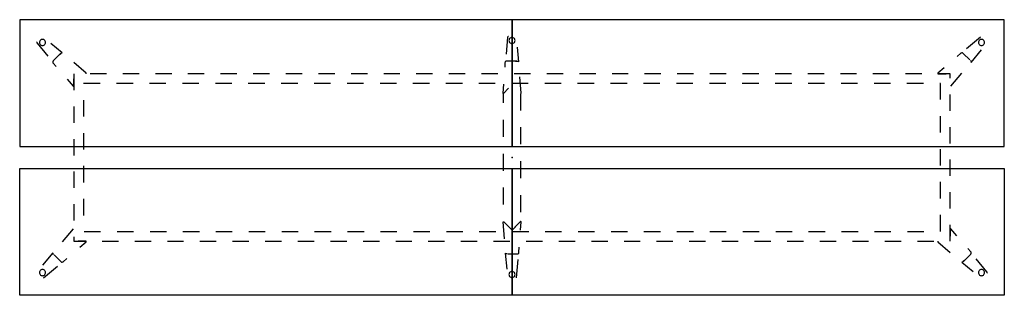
# Model space of a CAD drawing. Header units: metres. Extents: x 4.94 to 9.94, y -2.78 to -1.38.
import ezdxf

# ---------------------------------------------------------------- set-up
doc = ezdxf.new("R2010")
doc.units = ezdxf.units.M
doc.header["$MEASUREMENT"] = 0

# ---------------------------------------------------------------- blocks, each defined once
blk = doc.blocks.new('d8f7fe5b-8dfa-49c1-be1a-dde3af69303a')
at = {"color": 252, "lineweight": 25, "true_color": 0x848484}
for p, q in [((7.4166, -1.4729), (7.4085, -1.558)), ((9.8183, -1.4713), (9.7471, -1.531)), ((5.0275, -1.5032), (5.082, -1.5692)), ((5.1555, -1.5519), (5.098, -1.5036)), ((7.4728, -1.5978), (7.4662, -1.523)), ((9.7704, -1.5999), (9.823, -1.5363)), ((5.1462, -1.5553), (5.1098, -1.5917)), ((5.141, -1.5605), (5.1472, -1.5543)), ((7.4637, -1.5937), (7.4123, -1.5937)), ((7.4564, -1.5937), (7.4652, -1.5937)), ((9.7183, -1.5539), (9.6989, -1.5707)), ((9.7643, -1.588), (9.7305, -1.5543)), ((9.7669, -1.5906), (9.768, -1.5917)), ((5.1094, -1.604), (5.1239, -1.6206)), ((5.2769, -1.6555), (5.2138, -1.601)), ((7.4033, -1.602), (7.4018, -1.624)), ((9.6331, -1.6276), (9.6009, -1.6555)), ((5.181, -1.6862), (5.2113, -1.7212)), ((5.2139, -1.6581), (5.2139, -1.741)), ((5.2139, -1.7202), (5.2139, -1.6831)), ((5.3795, -1.6581), (5.2967, -1.6581)), ((5.5451, -1.6581), (5.4623, -1.6581)), ((5.7108, -1.6581), (5.6279, -1.6581)), ((5.8764, -1.6581), (5.7936, -1.6581)), ((6.042, -1.6581), (5.9592, -1.6581)), ((6.2076, -1.6581), (6.1248, -1.6581)), ((6.3733, -1.6581), (6.2904, -1.6581)), ((6.5389, -1.6581), (6.4561, -1.6581)), ((6.7045, -1.6581), (6.6217, -1.6581)), ((6.8701, -1.6581), (6.7873, -1.6581)), ((7.0358, -1.6581), (6.9529, -1.6581)), ((7.2014, -1.6581), (7.1186, -1.6581)), ((7.367, -1.6581), (7.2842, -1.6581)), ((7.5326, -1.6581), (7.4498, -1.6581)), ((7.4853, -1.7569), (7.4792, -1.6738)), ((7.6983, -1.6581), (7.6154, -1.6581)), ((7.8639, -1.6581), (7.7811, -1.6581)), ((8.0295, -1.6581), (7.9467, -1.6581)), ((8.1951, -1.6581), (8.1123, -1.6581)), ((8.3608, -1.6581), (8.2779, -1.6581)), ((8.5264, -1.6581), (8.4436, -1.6581)), ((8.692, -1.6581), (8.6092, -1.6581)), ((8.8576, -1.6581), (8.7748, -1.6581)), ((9.0233, -1.6581), (8.9404, -1.6581)), ((9.1889, -1.6581), (9.1061, -1.6581)), ((9.3545, -1.6581), (9.2717, -1.6581)), ((9.5201, -1.6581), (9.4373, -1.6581)), ((9.6019, -1.6581), (9.6426, -1.6581)), ((9.6639, -1.6581), (9.6029, -1.6581)), ((9.6639, -1.68), (9.6639, -1.6581)), ((9.6665, -1.7212), (9.7234, -1.6553)), ((5.3475, -1.7081), (5.2639, -1.7081)), ((5.5147, -1.7081), (5.4311, -1.7081)), ((5.6819, -1.7081), (5.5983, -1.7081)), ((5.8491, -1.7081), (5.7655, -1.7081)), ((6.0163, -1.7081), (5.9327, -1.7081)), ((6.1836, -1.7081), (6.1, -1.7081)), ((6.3508, -1.7081), (6.2672, -1.7081)), ((6.518, -1.7081), (6.4344, -1.7081)), ((6.6852, -1.7081), (6.6016, -1.7081)), ((6.8524, -1.7081), (6.7688, -1.7081)), ((7.0196, -1.7081), (6.936, -1.7081)), ((7.1868, -1.7081), (7.1032, -1.7081)), ((7.354, -1.7081), (7.2704, -1.7081)), ((7.3958, -1.7108), (7.3925, -1.7569)), ((7.395, -1.7581), (7.4212, -1.7319)), ((7.4218, -1.7313), (7.3951, -1.7581)), ((7.5213, -1.7081), (7.4377, -1.7081)), ((7.6885, -1.7081), (7.6049, -1.7081)), ((7.8557, -1.7081), (7.7721, -1.7081)), ((8.0229, -1.7081), (7.9393, -1.7081)), ((8.1901, -1.7081), (8.1065, -1.7081)), ((8.3573, -1.7081), (8.2737, -1.7081)), ((8.5245, -1.7081), (8.4409, -1.7081)), ((8.6918, -1.7081), (8.6081, -1.7081)), ((8.859, -1.7081), (8.7754, -1.7081)), ((9.0262, -1.7081), (8.9426, -1.7081)), ((9.1934, -1.7081), (9.1098, -1.7081)), ((9.3606, -1.7081), (9.277, -1.7081)), ((9.5278, -1.7081), (9.4442, -1.7081)), ((9.6139, -1.7081), (9.6114, -1.7081)), ((9.6139, -1.7893), (9.6139, -1.7081)), ((5.2639, -1.7917), (5.2639, -1.8754)), ((7.3942, -1.7594), (7.3939, -1.7609)), ((7.3939, -1.7609), (7.3939, -1.806)), ((7.3951, -1.7581), (7.3942, -1.7594)), ((7.4836, -1.7594), (7.4827, -1.7581)), ((7.4839, -1.7609), (7.4836, -1.7594)), ((7.4839, -1.8439), (7.4839, -1.7609)), ((9.6639, -1.8456), (9.6639, -1.7628)), ((5.2139, -1.8238), (5.2139, -1.9066)), ((7.3939, -1.892), (7.3939, -1.9781)), ((9.6139, -1.9565), (9.6139, -1.8729)), ((7.4839, -2.016), (7.4839, -1.9299)), ((9.6639, -2.0113), (9.6639, -1.9285)), ((5.2139, -1.9894), (5.2139, -2.0722)), ((5.2639, -1.959), (5.2639, -2.0426)), ((9.6139, -2.1237), (9.6139, -2.0401)), ((7.3939, -2.0642), (7.3939, -2.1503)), ((9.6639, -2.1769), (9.6639, -2.0941)), ((5.2639, -2.1262), (5.2639, -2.2098)), ((7.4839, -2.1882), (7.4839, -2.1021)), ((5.2139, -2.155), (5.2139, -2.2378)), ((7.3939, -2.2363), (7.3939, -2.3224)), ((9.6139, -2.2909), (9.6139, -2.2073)), ((5.2639, -2.2934), (5.2639, -2.377)), ((7.4839, -2.3603), (7.4839, -2.2742)), ((9.6639, -2.3425), (9.6639, -2.2597)), ((5.2139, -2.3206), (5.2139, -2.4035)), ((9.6139, -2.4581), (9.6139, -2.3745)), ((5.2113, -2.4451), (5.1544, -2.5109)), ((7.3925, -2.4093), (7.3988, -2.4961)), ((7.3951, -2.4082), (7.4389, -2.452)), ((7.4389, -2.452), (7.4559, -2.435)), ((7.4827, -2.4082), (7.4539, -2.437)), ((7.4822, -2.4518), (7.4853, -2.4093)), ((9.6639, -2.5081), (9.6639, -2.4253)), ((9.6639, -2.4461), (9.6639, -2.4832)), ((9.6968, -2.4801), (9.6665, -2.4451)), ((5.2139, -2.4863), (5.2139, -2.5081)), ((5.2663, -2.4581), (5.35, -2.4581)), ((5.4336, -2.4581), (5.5172, -2.4581)), ((5.6008, -2.4581), (5.6844, -2.4581)), ((5.768, -2.4581), (5.8516, -2.4581)), ((5.9352, -2.4581), (6.0188, -2.4581)), ((6.1024, -2.4581), (6.186, -2.4581)), ((6.2696, -2.4581), (6.3532, -2.4581)), ((6.4368, -2.4581), (6.5204, -2.4581)), ((6.604, -2.4581), (6.6877, -2.4581)), ((6.7713, -2.4581), (6.8549, -2.4581)), ((6.9385, -2.4581), (7.0221, -2.4581)), ((7.1057, -2.4581), (7.1893, -2.4581)), ((7.2729, -2.4581), (7.3565, -2.4581)), ((7.4401, -2.4581), (7.5237, -2.4581)), ((7.6073, -2.4581), (7.6909, -2.4581)), ((7.7745, -2.4581), (7.8581, -2.4581)), ((7.9418, -2.4581), (8.0254, -2.4581)), ((8.109, -2.4581), (8.1926, -2.4581)), ((8.2762, -2.4581), (8.3598, -2.4581)), ((8.4434, -2.4581), (8.527, -2.4581)), ((8.6106, -2.4581), (8.6942, -2.4581)), ((8.7778, -2.4581), (8.8614, -2.4581)), ((8.945, -2.4581), (9.0286, -2.4581)), ((9.1122, -2.4581), (9.1959, -2.4581)), ((9.2795, -2.4581), (9.3631, -2.4581)), ((9.4467, -2.4581), (9.5303, -2.4581)), ((5.2139, -2.5081), (5.2748, -2.5081)), ((5.2759, -2.5081), (5.2352, -2.5081)), ((5.2447, -2.5386), (5.2769, -2.5108)), ((5.3576, -2.5081), (5.4404, -2.5081)), ((5.5233, -2.5081), (5.6061, -2.5081)), ((5.6889, -2.5081), (5.7717, -2.5081)), ((5.8545, -2.5081), (5.9373, -2.5081)), ((6.0201, -2.5081), (6.1029, -2.5081)), ((6.1858, -2.5081), (6.2686, -2.5081)), ((6.3514, -2.5081), (6.4342, -2.5081)), ((6.517, -2.5081), (6.5998, -2.5081)), ((6.6826, -2.5081), (6.7654, -2.5081)), ((6.8483, -2.5081), (6.9311, -2.5081)), ((7.0139, -2.5081), (7.0967, -2.5081)), ((7.1795, -2.5081), (7.2623, -2.5081)), ((7.3451, -2.5081), (7.4279, -2.5081)), ((7.4742, -2.5642), (7.476, -2.5386)), ((7.5108, -2.5081), (7.5936, -2.5081)), ((7.6764, -2.5081), (7.7592, -2.5081)), ((7.842, -2.5081), (7.9248, -2.5081)), ((8.0076, -2.5081), (8.0904, -2.5081)), ((8.1733, -2.5081), (8.2561, -2.5081)), ((8.3389, -2.5081), (8.4217, -2.5081)), ((8.5045, -2.5081), (8.5873, -2.5081)), ((8.6701, -2.5081), (8.7529, -2.5081)), ((8.8358, -2.5081), (8.9186, -2.5081)), ((9.0014, -2.5081), (9.0842, -2.5081)), ((9.167, -2.5081), (9.2498, -2.5081)), ((9.3326, -2.5081), (9.4154, -2.5081)), ((9.4983, -2.5081), (9.5811, -2.5081)), ((9.6009, -2.5108), (9.6639, -2.5653)), ((9.7684, -2.5623), (9.7539, -2.5457)), ((5.1074, -2.5664), (5.0548, -2.63)), ((5.1109, -2.5756), (5.1098, -2.5746)), ((5.1135, -2.5782), (5.1472, -2.612)), ((5.1595, -2.6124), (5.1789, -2.5955)), ((7.4047, -2.5685), (7.4126, -2.6507)), ((7.4138, -2.5726), (7.4123, -2.5726)), ((7.4174, -2.5726), (7.4652, -2.5726)), ((9.7316, -2.6109), (9.768, -2.5746)), ((9.8503, -2.6631), (9.7958, -2.5971)), ((5.0594, -2.695), (5.1307, -2.6353)), ((7.4618, -2.6934), (7.4699, -2.6008)), ((9.7222, -2.6144), (9.7798, -2.6627)), ((9.7367, -2.6058), (9.7305, -2.612))]:
    blk.add_line(p, q, dxfattribs=at)
at = {"color": 18, "lineweight": 25, "true_color": 0x000000}
for points in [[(4.9391, -1.3834), (4.9391, -2.0274), (7.4389, -2.0274), (7.4389, -1.3834)], [(7.4389, -1.3834), (7.4389, -2.0274), (9.9387, -2.0274), (9.9387, -1.3834)], [(4.9391, -2.7829), (4.9391, -2.1389), (7.4389, -2.1389), (7.4389, -2.7829)], [(7.4389, -2.7829), (7.4389, -2.1389), (9.9387, -2.1389), (9.9387, -2.7829)]]:
    blk.add_lwpolyline(points, close=True, dxfattribs=at)
at = {"color": 252, "lineweight": 25, "true_color": 0x848484}
for points in [[(5.0278, -1.4965), (5.0267, -1.498), (5.0263, -1.4998), (5.0266, -1.5016), (5.0275, -1.5032)], [(5.0703, -1.4986), (5.0699, -1.4952), (5.0687, -1.4919), (5.0669, -1.4889), (5.0644, -1.4865), (5.0615, -1.4846), (5.0582, -1.4835), (5.0548, -1.4831), (5.0513, -1.4835), (5.048, -1.4846), (5.0451, -1.4865), (5.0426, -1.4889), (5.0408, -1.4919), (5.0396, -1.4952), (5.0392, -1.4986)], [(5.0392, -1.4986), (5.0396, -1.5021), (5.0408, -1.5053), (5.0426, -1.5083), (5.0451, -1.5107), (5.048, -1.5126), (5.0513, -1.5137), (5.0548, -1.5141), (5.0582, -1.5137), (5.0615, -1.5126), (5.0644, -1.5107), (5.0669, -1.5083), (5.0687, -1.5053), (5.0699, -1.5021), (5.0703, -1.4986)], [(7.4216, -1.4683), (7.4198, -1.4687), (7.4182, -1.4696), (7.4171, -1.4711), (7.4166, -1.4729)], [(7.4544, -1.4889), (7.454, -1.4855), (7.4529, -1.4822), (7.451, -1.4792), (7.4486, -1.4768), (7.4456, -1.4749), (7.4423, -1.4738), (7.4389, -1.4734), (7.4354, -1.4738), (7.4322, -1.4749), (7.4292, -1.4768), (7.4268, -1.4792), (7.4249, -1.4822), (7.4238, -1.4855), (7.4234, -1.4889)], [(7.4234, -1.4889), (7.4238, -1.4924), (7.4249, -1.4957), (7.4268, -1.4986), (7.4292, -1.501), (7.4322, -1.5029), (7.4354, -1.504), (7.4389, -1.5044), (7.4423, -1.504), (7.4456, -1.5029), (7.4486, -1.501), (7.451, -1.4986), (7.4529, -1.4957), (7.454, -1.4924), (7.4544, -1.4889)], [(9.8385, -1.4986), (9.8381, -1.4952), (9.837, -1.4919), (9.8351, -1.4889), (9.8327, -1.4865), (9.8297, -1.4846), (9.8265, -1.4835), (9.823, -1.4831), (9.8196, -1.4835), (9.8163, -1.4846), (9.8133, -1.4865), (9.8109, -1.4889), (9.809, -1.4919), (9.8079, -1.4952), (9.8075, -1.4986)], [(9.8075, -1.4986), (9.8079, -1.5021), (9.809, -1.5053), (9.8109, -1.5083), (9.8133, -1.5107), (9.8163, -1.5126), (9.8196, -1.5137), (9.823, -1.5141), (9.8265, -1.5137), (9.8297, -1.5126), (9.8327, -1.5107), (9.8351, -1.5083), (9.837, -1.5053), (9.8381, -1.5021), (9.8385, -1.4986)], [(5.1098, -1.5917), (5.1084, -1.5935), (5.1075, -1.5955), (5.1072, -1.5977), (5.1074, -1.6), (5.1081, -1.6021), (5.1094, -1.604)], [(5.1472, -1.5543), (5.149, -1.5529), (5.1511, -1.552), (5.1533, -1.5517), (5.1555, -1.5519)], [(7.4123, -1.5937), (7.41, -1.5939), (7.408, -1.5948), (7.4061, -1.5961), (7.4047, -1.5978), (7.4037, -1.5998), (7.4033, -1.602)], [(7.4652, -1.5937), (7.4674, -1.5939), (7.4695, -1.5948), (7.4713, -1.5961), (7.4728, -1.5978)], [(9.7305, -1.5543), (9.7288, -1.5529), (9.7267, -1.552), (9.7245, -1.5517), (9.7223, -1.5519), (9.7201, -1.5526), (9.7183, -1.5539)], [(9.768, -1.5917), (9.7693, -1.5935), (9.7702, -1.5955), (9.7706, -1.5977), (9.7704, -1.5999)], [(5.2759, -1.6581), (5.2773, -1.6572), (5.2769, -1.6555)], [(9.6009, -1.6555), (9.6005, -1.6572), (9.6019, -1.6581)], [(5.2113, -1.7212), (5.2129, -1.7216), (5.2139, -1.7202)], [(7.3925, -1.7569), (7.3933, -1.7584), (7.395, -1.7581)], [(7.4827, -1.7581), (7.4844, -1.7584), (7.4853, -1.7569)], [(7.4853, -2.4093), (7.4844, -2.4079), (7.4827, -2.4082)], [(9.6665, -2.4451), (9.6649, -2.4447), (9.6639, -2.4461)], [(5.2769, -2.5108), (5.2773, -2.5091), (5.2759, -2.5081)], [(9.6019, -2.5081), (9.6005, -2.5091), (9.6009, -2.5108)], [(5.1098, -2.5746), (5.1084, -2.5728), (5.1076, -2.5708), (5.1072, -2.5686), (5.1074, -2.5664)], [(7.4123, -2.5726), (7.4101, -2.5723), (7.408, -2.5715), (7.4062, -2.5702), (7.4047, -2.5685)], [(7.4652, -2.5726), (7.4674, -2.5723), (7.4695, -2.5715), (7.4713, -2.5702), (7.4728, -2.5685), (7.4737, -2.5664), (7.4742, -2.5642)], [(9.768, -2.5746), (9.7693, -2.5728), (9.7702, -2.5707), (9.7706, -2.5685), (9.7704, -2.5663), (9.7696, -2.5642), (9.7684, -2.5623)], [(5.1472, -2.612), (5.149, -2.6134), (5.1511, -2.6143), (5.1533, -2.6146), (5.1555, -2.6144), (5.1576, -2.6137), (5.1595, -2.6124)], [(9.7305, -2.612), (9.7288, -2.6134), (9.7267, -2.6143), (9.7245, -2.6146), (9.7222, -2.6144)], [(5.0703, -2.6677), (5.0699, -2.6642), (5.0687, -2.6609), (5.0669, -2.658), (5.0644, -2.6555), (5.0615, -2.6537), (5.0582, -2.6525), (5.0548, -2.6521), (5.0513, -2.6525), (5.048, -2.6537), (5.0451, -2.6555), (5.0426, -2.658), (5.0408, -2.6609), (5.0396, -2.6642), (5.0392, -2.6677)], [(5.0392, -2.6677), (5.0396, -2.6711), (5.0408, -2.6744), (5.0426, -2.6773), (5.0451, -2.6798), (5.048, -2.6816), (5.0513, -2.6828), (5.0548, -2.6832), (5.0582, -2.6828), (5.0615, -2.6816), (5.0644, -2.6798), (5.0669, -2.6773), (5.0687, -2.6744), (5.0699, -2.6711), (5.0703, -2.6677)], [(7.4544, -2.6774), (7.454, -2.6739), (7.4529, -2.6706), (7.451, -2.6677), (7.4486, -2.6652), (7.4456, -2.6634), (7.4423, -2.6622), (7.4389, -2.6618), (7.4354, -2.6622), (7.4322, -2.6634), (7.4292, -2.6652), (7.4268, -2.6677), (7.4249, -2.6706), (7.4238, -2.6739), (7.4234, -2.6774)], [(7.4234, -2.6774), (7.4238, -2.6808), (7.4249, -2.6841), (7.4268, -2.687), (7.4292, -2.6895), (7.4322, -2.6913), (7.4354, -2.6925), (7.4389, -2.6929), (7.4423, -2.6925), (7.4456, -2.6913), (7.4486, -2.6895), (7.451, -2.687), (7.4529, -2.6841), (7.454, -2.6808), (7.4544, -2.6774)], [(9.8385, -2.6677), (9.8381, -2.6642), (9.837, -2.6609), (9.8351, -2.658), (9.8327, -2.6555), (9.8297, -2.6537), (9.8265, -2.6525), (9.823, -2.6521), (9.8196, -2.6525), (9.8163, -2.6537), (9.8133, -2.6555), (9.8109, -2.658), (9.809, -2.6609), (9.8079, -2.6642), (9.8075, -2.6677)], [(9.8075, -2.6677), (9.8079, -2.6711), (9.809, -2.6744), (9.8109, -2.6773), (9.8133, -2.6798), (9.8163, -2.6816), (9.8196, -2.6828), (9.823, -2.6832), (9.8265, -2.6828), (9.8297, -2.6816), (9.8327, -2.6798), (9.8351, -2.6773), (9.837, -2.6744), (9.8381, -2.6711), (9.8385, -2.6677)], [(9.85, -2.6698), (9.851, -2.6683), (9.8514, -2.6665), (9.8512, -2.6647), (9.8503, -2.6631)]]:
    blk.add_lwpolyline(points, dxfattribs=at)
at = {"color": 1, "true_color": 0xff0000}
blk.add_point((7.4389, -2.0831), dxfattribs=at)
blk.add_point((7.4389, -2.0831), dxfattribs=at)
blk.add_point((7.4389, -2.0831), dxfattribs=at)
blk.add_point((7.4389, -2.0831), dxfattribs=at)
blk.add_point((7.4389, -2.0831), dxfattribs=at)
blk = doc.blocks.new('1a3cbed4-0571-4d5e-b61b-24de02c0448e')
blk.add_blockref('d8f7fe5b-8dfa-49c1-be1a-dde3af69303a', (0, 0))

msp = doc.modelspace()

# ---------------------------------------------------------------- block references
msp.add_blockref('1a3cbed4-0571-4d5e-b61b-24de02c0448e', (0, 0))

doc.saveas('drawing.dxf')
